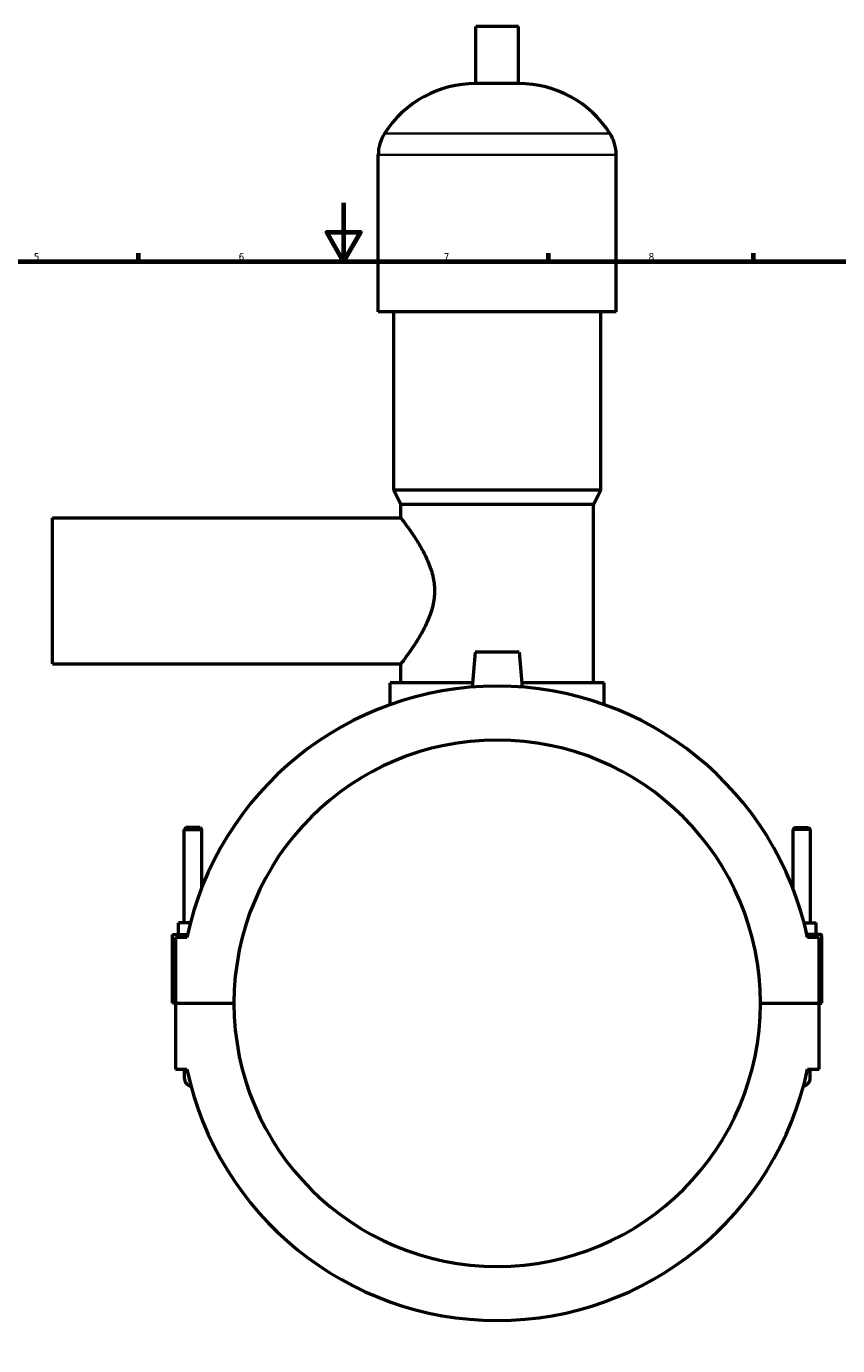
# Model space of a CAD drawing. Header units: millimetres. Extents: x 0 to 977, y -206 to 1211.
# Tile 5 of 8: x 312 to 589, y 203 to 654. Entities that reach past the tile are written whole.
import ezdxf

# ---------------------------------------------------------------- set-up
doc = ezdxf.new("R2010")
doc.units = ezdxf.units.MM
for name, color, linetype, lineweight in [('Border (ISO)', 7, 'Continuous', 70), ('Visible (ISO)', 7, 'Continuous', 50), ('Visible Narrow (ISO)', 7, 'Continuous', 35)]:
    doc.layers.add(name, color=color, linetype=linetype, lineweight=lineweight)
doc.styles.add('Note Text (ISO)', font='tahoma.ttf')

# ---------------------------------------------------------------- blocks, each defined once
blk = doc.blocks.new('Borders Default Border')
at = {"layer": 'Border (ISO)'}
for p, q in [((350.42, 574), (350.42, 576.9)), ((490.58, 574), (490.58, 576.9)), ((560.67, 574), (560.67, 576.9))]:
    blk.add_line(p, q, dxfattribs=at)
at = {"layer": 'Border (ISO)', "flags": 128}
for points in [[(420.5, 594), (420.5, 574), (414.73, 584), (426.27, 584), (420.5, 574)], [(20, 20), (20, 574), (821, 574), (821, 20), (20, 20)]]:
    blk.add_lwpolyline(points, dxfattribs=at)
at = {"layer": 'Border (ISO)', "color": 232, "true_color": 0xca0064, "char_height": 2.5, "attachment_point": 7, "style": 'Note Text (ISO)'}
for s, insert in [('5', (314.64, 574.35)), ('6', (384.66, 574.35)), ('7', (454.77, 574.4)), ('8', (524.81, 574.34))]:
    blk.add_mtext(s, dxfattribs=dict(at, insert=insert))

msp = doc.modelspace()

# ---------------------------------------------------------------- linework, layer by layer
at = {"layer": 'Visible (ISO)'}
for p, q in [((480.3512, 654.3864), (465.7112, 654.3864)), ((465.7112, 634.8664), (465.7112, 654.3864)), ((480.3512, 634.8664), (480.3512, 654.3864)), ((480.3512, 634.8664), (465.7112, 634.8664)), ((432.3646, 556.7864), (432.3646, 610.4664)), ((513.6979, 556.7864), (513.6979, 610.4664)), ((513.6979, 556.7864), (432.3646, 556.7864)), ((437.6512, 495.7864), (437.6512, 556.7864)), ((508.4112, 495.7864), (508.4112, 556.7864)), ((508.4112, 495.7864), (437.6512, 495.7864)), ((440.0912, 490.9064), (437.6512, 495.7864)), ((505.9712, 490.9064), (508.4112, 495.7864)), ((505.9712, 490.9064), (440.0912, 490.9064)), ((440.0912, 486.3864), (440.0912, 490.9064)), ((505.9712, 429.9064), (505.9712, 490.9064)), ((321.0312, 436.3864), (321.0312, 486.3864)), ((321.0312, 486.3864), (440.0912, 486.3864)), ((465.5312, 440.3864), (464.4921, 428.5087)), ((480.5312, 440.3864), (465.5312, 440.3864)), ((480.5312, 440.3864), (481.5704, 428.5087)), ((321.0312, 436.3864), (440.0912, 436.3864)), ((440.0912, 429.9064), (440.0912, 436.3864)), ((464.6143, 429.9064), (436.4312, 429.9064)), ((436.4312, 422.4834), (436.4312, 429.9064)), ((509.6312, 429.9064), (481.4481, 429.9064)), ((509.6312, 422.4834), (509.6312, 429.9064)), ((366.6312, 380.4364), (366.0312, 379.8364)), ((366.0312, 379.8364), (372.0312, 379.8364)), ((366.0312, 347.8864), (366.0312, 379.8364)), ((371.4312, 380.4364), (366.6312, 380.4364)), ((371.4312, 380.4364), (372.0312, 379.8364)), ((372.0312, 359.913), (372.0312, 379.8364)), ((574.6312, 380.4364), (574.0312, 379.8364)), ((580.0312, 379.8364), (574.0312, 379.8364)), ((574.0312, 379.8364), (574.0312, 359.913)), ((574.6312, 380.4364), (579.4312, 380.4364)), ((579.4312, 380.4364), (580.0312, 379.8364)), ((580.0312, 379.8364), (580.0312, 347.8864)), ((364.0312, 343.8864), (364.0312, 347.8864)), ((368.1165, 347.8864), (364.0312, 347.8864)), ((577.946, 347.8864), (582.0312, 347.8864)), ((582.0312, 343.8864), (582.0312, 347.8864)), ((362.0312, 343.8864), (367.1487, 343.8864)), ((362.0312, 320.4364), (362.0312, 343.8864)), ((366.9317, 342.8864), (363.0312, 342.8864)), ((363.0312, 342.8864), (363.0312, 320.4364)), ((583.5312, 343.8864), (578.9137, 343.8864)), ((583.0312, 342.8864), (579.1307, 342.8864)), ((583.0312, 320.4364), (583.0312, 342.8864)), ((584.0312, 320.4364), (584.0312, 343.3864)), ((363.0312, 320.4364), (362.0312, 320.4364)), ((363.0312, 320.4364), (383.0312, 320.4364)), ((363.0312, 320.3364), (363.0312, 297.8864)), ((383.0312, 320.3364), (363.0312, 320.3364)), ((366.0312, 320.3364), (366.0312, 320.4364)), ((372.0312, 320.3364), (372.0312, 320.4364)), ((563.0312, 320.4364), (583.0312, 320.4364)), ((583.0312, 320.3364), (563.0312, 320.3364)), ((574.0312, 320.4364), (574.0312, 320.3364)), ((580.0312, 320.4364), (580.0312, 320.3364)), ((583.0312, 320.4364), (584.0312, 320.4364)), ((583.0312, 297.8864), (583.0312, 320.3364)), ((363.0312, 297.8864), (366.9317, 297.8864)), ((366.0312, 297.8864), (366.0312, 294.8864)), ((579.1307, 297.8864), (583.0312, 297.8864)), ((580.0312, 294.8864), (580.0312, 297.8864))]:
    msp.add_line(p, q, dxfattribs=at)
for centre, radius, start, end in [((465.7112, 597.8202), 37.0461, 90, 147.387579), ((480.3512, 597.8202), 37.0461, 32.612421, 90), ((445.9464, 610.4664), 13.5819, 147.387579, 180), ((500.116, 610.4664), 13.5819, 0, 32.612421), ((473.0312, 320.3864), 108.459, 11.973055, 168.026945), ((473.0312, 320.3864), 90, 0.031831, 179.968169), ((583.5312, 343.3864), 0.5, 0, 90), ((473.0312, 320.3864), 90, 180.031831, 359.968169), ((473.0312, 320.3864), 108.459, 191.973055, 348.026945), ((369.0312, 294.8864), 3, 180, 257.134113), ((369.0312, 294.8864), 3, 180, 257.134113), ((577.0312, 294.8864), 3, 282.865887, 0), ((577.0312, 294.8864), 3, 282.865887, 0)]:
    msp.add_arc(centre, radius, start, end, dxfattribs=at)
msp.add_open_spline([(440.0912, 486.3864), (440.0912, 486.3864), (440.2171, 486.2213), (440.7208, 485.5518), (441.0984, 485.0477), (442.0504, 483.7462), (442.6255, 482.9477), (443.8814, 481.1372), (444.5616, 480.1252), (445.927, 477.9784), (446.6664, 476.7584), (448.1217, 474.1016), (448.8372, 472.665), (450.0925, 469.635), (450.6316, 468.0387), (451.3783, 464.7565), (451.5826, 463.0699), (451.5826, 459.7029), (451.3783, 458.0162), (450.6316, 454.7341), (450.0925, 453.1377), (448.8372, 450.1077), (448.1217, 448.6711), (446.6664, 446.0144), (445.927, 444.7944), (444.5616, 442.6475), (443.8814, 441.6355), (442.6255, 439.8251), (442.0504, 439.0266), (441.0984, 437.725), (440.7208, 437.2209), (440.2171, 436.5514), (440.0912, 436.3864), (440.0912, 436.3864)], degree=3, knots=[3.99481047, 3.99481047, 3.99481047, 3.99481047, 4.4884678, 4.4884678, 4.98212512, 4.98212512, 5.47578244, 5.47578244, 5.96943977, 5.96943977, 6.47448506, 6.47448506, 6.97953035, 6.97953035, 7.48457565, 7.48457565, 7.98962094, 7.98962094, 8.49466624, 8.49466624, 8.99971153, 8.99971153, 9.50475682, 9.50475682, 10.00980212, 10.00980212, 10.50345944, 10.50345944, 10.99711677, 10.99711677, 11.49077409, 11.49077409, 11.98443141, 11.98443141, 11.98443141, 11.98443141], dxfattribs=at)
at = {"layer": 'Visible Narrow (ISO)'}
for p, q in [((511.0822, 617.7864), (434.9802, 617.7864)), ((513.1972, 610.4664), (432.8652, 610.4664))]:
    msp.add_line(p, q, dxfattribs=at)

# ---------------------------------------------------------------- block references
msp.add_blockref('Borders Default Border', (0, 0))

doc.saveas('drawing.dxf')
